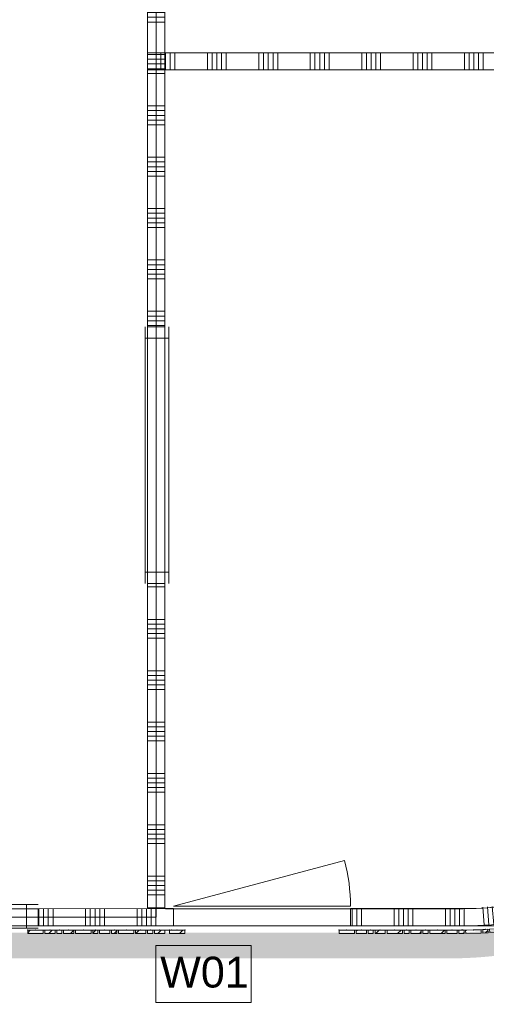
# Model space of a CAD drawing. Header units: millimetres. Extents: x -850 to 154668, y -24973 to 71030.
# Tile 92 of 212: x 13904 to 16627, y 35551 to 41304. Entities that reach past the tile are written whole.
import ezdxf

# ---------------------------------------------------------------- set-up
doc = ezdxf.new("R2010")
doc.units = ezdxf.units.MM
doc.header["$MEASUREMENT"] = 0
doc.linetypes.add('B0703', pattern=[468.700004, 312.5, -156.200004])
for name, color, linetype in [('New_22 NC Binnenwanden', 7, 'Continuous'), ('New_22 NC Binnenwanden Deuren', 7, 'Continuous'), ('New_22 NC Binnenwanden Doorsnede-arcering', 7, 'Continuous'), ('New_22 NC Binnenwanden Ramen', 7, 'Continuous'), ('New_23 Vloeren', 7, 'Continuous'), ('New_Info Wandafwerking aanduiding', 7, 'Continuous'), ('New_Info Wandafwerking aanduiding Doorsnede-arcering', 7, 'Continuous'), ('New_Z Ruimtefuncties Zone omranding', 7, 'Continuous')]:
    doc.layers.add(name, color=color, linetype=linetype)
doc.styles.add('GENERATED_STYLE_1', font='txt')
pattern_1 = [(45, (0, 0), (-63.63961, 63.63961), [])]

# ---------------------------------------------------------------- blocks, each defined once
blk = doc.blocks.new('Slab_3_2', base_point=(0, 51154.6))
at = {"layer": 'New_23 Vloeren', "color": 1, "linetype": 'Continuous', "lineweight": 0, "flags": 128}
blk.add_lwpolyline([(10960, 43984.1), (10960, 38110.8, 0.414335), (13010, 36060), (14700.7, 36060), (14700.7, 46035), (13000.2, 46035, 0.412961)], format="xyb", close=True, dxfattribs=at)
blk = doc.blocks.new('*X73')
at = {"layer": 'New_22 NC Binnenwanden Doorsnede-arcering', "color": 254, "linetype": 'Continuous', "lineweight": 0, "true_color": 0xe9ebeb}
for p, q in [((14700, 41110), (14700, 41013.4)), ((14727.4, 41110), (14727.4, 41013.4)), ((14754.9, 41110), (14754.9, 41013.4)), ((14782.3, 41110), (14782.3, 41013.4)), ((14809.7, 41110), (14809.7, 41013.4)), ((15000, 41110), (15000, 41013.4)), ((15027.4, 41110), (15027.4, 41013.4)), ((15054.9, 41110), (15054.9, 41013.4)), ((15082.3, 41110), (15082.3, 41013.4)), ((15109.7, 41110), (15109.7, 41013.4)), ((15300, 41110), (15300, 41013.4)), ((15327.4, 41110), (15327.4, 41013.4)), ((15354.9, 41110), (15354.9, 41013.4)), ((15382.3, 41110), (15382.3, 41013.4)), ((15409.7, 41110), (15409.7, 41013.4)), ((15600, 41110), (15600, 41013.4)), ((15627.4, 41110), (15627.4, 41013.4)), ((15654.9, 41110), (15654.9, 41013.4)), ((15682.3, 41110), (15682.3, 41013.4)), ((15709.7, 41110), (15709.7, 41013.4)), ((15900, 41110), (15900, 41013.4)), ((15927.4, 41110), (15927.4, 41013.4)), ((15954.9, 41110), (15954.9, 41013.4)), ((15982.3, 41110), (15982.3, 41013.4)), ((16009.7, 41110), (16009.7, 41013.4)), ((16200, 41110), (16200, 41013.4)), ((16227.4, 41110), (16227.4, 41013.4)), ((16254.9, 41110), (16254.9, 41013.4)), ((16282.3, 41110), (16282.3, 41013.4)), ((16309.7, 41110), (16309.7, 41013.4)), ((16500, 41110), (16500, 41013.4)), ((16527.4, 41110), (16527.4, 41013.4)), ((16554.9, 41110), (16554.9, 41013.4)), ((16582.3, 41110), (16582.3, 41013.4)), ((16609.7, 41110), (16609.7, 41013.4)), ((14700, 41013.4), (14700, 41010)), ((14727.4, 41013.4), (14727.4, 41010)), ((14754.9, 41013.4), (14754.9, 41010)), ((14782.3, 41013.4), (14782.3, 41010)), ((14809.7, 41013.4), (14809.7, 41010)), ((15000, 41013.4), (15000, 41010)), ((15027.4, 41013.4), (15027.4, 41010)), ((15054.9, 41013.4), (15054.9, 41010)), ((15082.3, 41013.4), (15082.3, 41010)), ((15109.7, 41013.4), (15109.7, 41010)), ((15300, 41013.4), (15300, 41010)), ((15327.4, 41013.4), (15327.4, 41010)), ((15354.9, 41013.4), (15354.9, 41010)), ((15382.3, 41013.4), (15382.3, 41010)), ((15409.7, 41013.4), (15409.7, 41010)), ((15600, 41013.4), (15600, 41010)), ((15627.4, 41013.4), (15627.4, 41010)), ((15654.9, 41013.4), (15654.9, 41010)), ((15682.3, 41013.4), (15682.3, 41010)), ((15709.7, 41013.4), (15709.7, 41010)), ((15900, 41013.4), (15900, 41010)), ((15927.4, 41013.4), (15927.4, 41010)), ((15954.9, 41013.4), (15954.9, 41010)), ((15982.3, 41013.4), (15982.3, 41010)), ((16009.7, 41013.4), (16009.7, 41010)), ((16200, 41013.4), (16200, 41010)), ((16227.4, 41013.4), (16227.4, 41010)), ((16254.9, 41013.4), (16254.9, 41010)), ((16282.3, 41013.4), (16282.3, 41010)), ((16309.7, 41013.4), (16309.7, 41010)), ((16500, 41013.4), (16500, 41010)), ((16527.4, 41013.4), (16527.4, 41010)), ((16554.9, 41013.4), (16554.9, 41010)), ((16582.3, 41013.4), (16582.3, 41010)), ((16609.7, 41013.4), (16609.7, 41010))]:
    blk.add_line(p, q, dxfattribs=at)
blk = doc.blocks.new('Wall_13_2', base_point=(18445.6, 41060))
at = {"layer": 'New_22 NC Binnenwanden', "color": 8, "linetype": 'Continuous', "lineweight": 0, "true_color": 0x778488, "flags": 128}
for points in [[(16775, 41110), (14650.7, 41110)], [(14650.7, 41010), (14650.7, 41110)], [(14650.7, 41010), (16775, 41010)]]:
    blk.add_lwpolyline(points, dxfattribs=at)
at = {"layer": 'New_22 NC Binnenwanden', "color": 8, "lineweight": 0, "true_color": 0x778488}
blk.add_blockref('*X73', (0, 0), dxfattribs=at)
blk = doc.blocks.new('*X107')
at = {"layer": 'New_22 NC Binnenwanden Doorsnede-arcering', "color": 254, "linetype": 'Continuous', "lineweight": 0, "true_color": 0xe9ebeb}
for p, q in [((14016.1, 36021.1), (14016.1, 36110)), ((14043.5, 36021.1), (14043.5, 36110)), ((14070.9, 36021.1), (14070.9, 36110)), ((14098.4, 36021.1), (14098.4, 36110.1)), ((14288.6, 36021.1), (14288.6, 36110.1)), ((14316.1, 36021.1), (14316.1, 36110.1)), ((14343.5, 36021.1), (14343.5, 36110.1)), ((14370.9, 36021.1), (14370.9, 36110.1)), ((14398.4, 36021.1), (14398.4, 36110.1)), ((14588.6, 36021.1), (14588.6, 36110.1)), ((14616.1, 36021.1), (14616.1, 36110.1)), ((14643.5, 36021.1), (14643.5, 36110.1)), ((14016.1, 36010), (14016.1, 36021.1)), ((14043.5, 36010), (14043.5, 36021.1)), ((14070.9, 36010), (14070.9, 36021.1)), ((14098.4, 36010.1), (14098.4, 36021.1)), ((14288.6, 36010.1), (14288.6, 36021.1)), ((14316.1, 36010.1), (14316.1, 36021.1)), ((14343.5, 36010.1), (14343.5, 36021.1)), ((14370.9, 36010.1), (14370.9, 36021.1)), ((14398.4, 36010.1), (14398.4, 36021.1)), ((14588.6, 36010.1), (14588.6, 36021.1)), ((14616.1, 36010.1), (14616.1, 36021.1)), ((14643.5, 36010.1), (14643.5, 36021.1))]:
    blk.add_line(p, q, dxfattribs=at)
blk = doc.blocks.new('R2 bl ol 22')
at = {"layer": 'New_22 NC Binnenwanden Ramen', "color": 1, "linetype": 'Continuous', "lineweight": 0}
for p, q in [((-500, 0), (-433, 0)), ((-433, 0), (-433, -139)), ((-433, 0), (-33.5, 0)), ((-33.5, -139), (-33.5, 0)), ((-33.5, 0), (0, 0)), ((0, 0), (33.5, 0)), ((33.5, 0), (33.5, -139)), ((33.5, 0), (433, 0)), ((433, -139), (433, 0)), ((433, 0), (500, 0)), ((-433, -139), (-500, -139)), ((-33.5, -139), (-433, -139)), ((0, -139), (-33.5, -139)), ((33.5, -139), (0, -139)), ((433, -139), (33.5, -139)), ((500, -139), (433, -139))]:
    blk.add_line(p, q, dxfattribs=at)
at = {"layer": 'New_22 NC Binnenwanden Ramen', "color": 9, "linetype": 'Continuous', "lineweight": 0}
for p, q in [((-500, -14), (500, -14)), ((-500, -114), (500, -114))]:
    blk.add_line(p, q, dxfattribs=at)
at = {"layer": 'New_22 NC Binnenwanden Ramen', "color": 7, "linetype": 'Continuous', "lineweight": 0}
for p, q in [((-500, -14), (-500, -114)), ((-500, -14), (-500, -114)), ((500, -14), (500, -114)), ((500, -14), (500, -114))]:
    blk.add_line(p, q, dxfattribs=at)
blk = doc.blocks.new('Wall_21_2', base_point=(14650.7, 36110.1))
at = {"layer": 'New_22 NC Binnenwanden', "color": 8, "linetype": 'Continuous', "lineweight": 0, "true_color": 0x778488}
for p, q in [((13011, 36010), (13011, 36110)), ((14011, 36010), (14011, 36110))]:
    blk.add_line(p, q, dxfattribs=at)
at = {"layer": 'New_22 NC Binnenwanden', "color": 8, "linetype": 'Continuous', "lineweight": 0, "true_color": 0x778488, "flags": 128}
for points in [[(13011, 36110), (13009.7, 36110)], [(13009.7, 36110), (13009.7, 36010)], [(14650.7, 36110.1), (14011, 36110)], [(14011, 36010), (14650.7, 36010.1)]]:
    blk.add_lwpolyline(points, dxfattribs=at)
at = {"layer": 'New_22 NC Binnenwanden', "color": 8, "lineweight": 0, "true_color": 0x778488}
blk.add_blockref('*X107', (0, 0), dxfattribs=at)
at = {"layer": 'New_22 NC Binnenwanden Ramen', "color": 1, "linetype": 'Continuous', "lineweight": 0, "xscale": -0.9999999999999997, "zscale": 1000, "rotation": 180.0025878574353}
blk.add_blockref('R2 bl ol 22', (13511, 35996), dxfattribs=at)
blk = doc.blocks.new('Curtain Wall_69_2')
at = {"layer": 'New_22 NC Binnenwanden Doorsnede-arcering', "linetype": 'Continuous', "lineweight": 0, "true_color": 0x000000}
h = blk.add_hatch(dxfattribs=at)
h.set_pattern_fill('310_Naaldhout__01__0002', color=18, style=0, pattern_type=2)
h.set_pattern_definition(pattern_1)
h.paths.add_polyline_path([(14040.4, 35965), (14040.4, 35985), (13950.4, 35985), (13950.4, 35965)])
h = blk.add_hatch(dxfattribs=at)
h.set_pattern_fill('310_Naaldhout__01__0002', color=18, style=0, pattern_type=2)
h.set_pattern_definition(pattern_1)
h.paths.add_polyline_path([(14110.4, 35965), (14110.4, 35985), (14050.4, 35985), (14050.4, 35965)])
h = blk.add_hatch(dxfattribs=at)
h.set_pattern_fill('310_Naaldhout__01__0002', color=18, style=0, pattern_type=2)
h.set_pattern_definition(pattern_1)
h.paths.add_polyline_path([(14150.4, 35965), (14150.4, 35985), (14120.4, 35985), (14120.4, 35965)])
h = blk.add_hatch(dxfattribs=at)
h.set_pattern_fill('310_Naaldhout__01__0002', color=18, style=0, pattern_type=2)
h.set_pattern_definition(pattern_1)
h.paths.add_polyline_path([(14220.4, 35965), (14220.4, 35985), (14160.4, 35985), (14160.4, 35965)])
h = blk.add_hatch(dxfattribs=at)
h.set_pattern_fill('310_Naaldhout__01__0002', color=18, style=0, pattern_type=2)
h.set_pattern_definition(pattern_1)
h.paths.add_polyline_path([(14320.4, 35965), (14320.4, 35985), (14230.4, 35985), (14230.4, 35965)])
h = blk.add_hatch(dxfattribs=at)
h.set_pattern_fill('310_Naaldhout__01__0002', color=18, style=0, pattern_type=2)
h.set_pattern_definition(pattern_1)
h.paths.add_polyline_path([(14360.4, 35965), (14360.4, 35985), (14330.4, 35985), (14330.4, 35965)])
h = blk.add_hatch(dxfattribs=at)
h.set_pattern_fill('310_Naaldhout__01__0002', color=18, style=0, pattern_type=2)
h.set_pattern_definition(pattern_1)
h.paths.add_polyline_path([(14430.4, 35965), (14430.4, 35985), (14370.4, 35985), (14370.4, 35965)])
h = blk.add_hatch(dxfattribs=at)
h.set_pattern_fill('310_Naaldhout__01__0002', color=18, style=0, pattern_type=2)
h.set_pattern_definition(pattern_1)
h.paths.add_polyline_path([(14470.4, 35965), (14470.4, 35985), (14440.4, 35985), (14440.4, 35965)])
h = blk.add_hatch(dxfattribs=at)
h.set_pattern_fill('310_Naaldhout__01__0002', color=18, style=0, pattern_type=2)
h.set_pattern_definition(pattern_1)
h.paths.add_polyline_path([(14570.4, 35965), (14570.4, 35985), (14480.4, 35985), (14480.4, 35965)])
h = blk.add_hatch(dxfattribs=at)
h.set_pattern_fill('310_Naaldhout__01__0002', color=18, style=0, pattern_type=2)
h.set_pattern_definition(pattern_1)
h.paths.add_polyline_path([(14640.4, 35965), (14640.4, 35985), (14580.4, 35985), (14580.4, 35965)])
h = blk.add_hatch(dxfattribs=at)
h.set_pattern_fill('310_Naaldhout__01__0002', color=18, style=0, pattern_type=2)
h.set_pattern_definition(pattern_1)
h.paths.add_polyline_path([(14680.4, 35965), (14680.4, 35985), (14650.4, 35985), (14650.4, 35965)])
h = blk.add_hatch(dxfattribs=at)
h.set_pattern_fill('310_Naaldhout__01__0002', color=18, style=0, pattern_type=2)
h.set_pattern_definition(pattern_1)
h.paths.add_polyline_path([(14750.4, 35965), (14750.4, 35985), (14690.4, 35985), (14690.4, 35965)])
at = {"layer": 'New_22 NC Binnenwanden', "color": 9, "linetype": 'B0703', "lineweight": 0}
for p, q in [((13950.4, 35985), (13950.4, 35985)), ((13950.4, 35985), (13995.4, 35985)), ((13995.4, 35985), (14080.4, 35985)), ((14080.4, 35985), (14135.4, 35985)), ((14135.4, 35985), (14190.4, 35985)), ((14190.4, 35985), (14275.4, 35985)), ((14275.4, 35985), (14345.4, 35985)), ((14345.4, 35985), (14400.4, 35985)), ((14400.4, 35985), (14455.4, 35985)), ((14455.4, 35985), (14525.4, 35985)), ((14525.4, 35985), (14610.4, 35985)), ((14610.4, 35985), (14665.4, 35985)), ((14665.4, 35985), (14720.4, 35985)), ((14720.4, 35985), (14790.7, 35985)), ((14790.7, 35985), (14790.7, 35985))]:
    blk.add_line(p, q, dxfattribs=at)
at = {"layer": 'New_22 NC Binnenwanden', "color": 1, "linetype": 'Continuous', "lineweight": 0}
for p, q in [((13950.4, 35985), (13950.4, 35985)), ((13995.4, 35985), (13950.4, 35985)), ((14080.4, 35985), (13995.4, 35985)), ((14135.4, 35985), (14080.4, 35985)), ((14190.4, 35985), (14135.4, 35985)), ((14275.4, 35985), (14190.4, 35985)), ((14345.4, 35985), (14275.4, 35985)), ((14400.4, 35985), (14345.4, 35985)), ((14455.4, 35985), (14400.4, 35985)), ((14525.4, 35985), (14455.4, 35985)), ((14610.4, 35985), (14525.4, 35985)), ((14665.4, 35985), (14610.4, 35985)), ((14720.4, 35985), (14665.4, 35985)), ((14790.7, 35985), (14720.4, 35985))]:
    blk.add_line(p, q, dxfattribs=at)
at = {"layer": 'New_22 NC Binnenwanden', "color": 7, "linetype": 'Continuous', "lineweight": 0}
for p, q in [((14040.4, 35985), (13950.4, 35985)), ((13950.4, 35985), (13950.4, 35965)), ((14040.4, 35965), (13950.4, 35965)), ((14040.4, 35985), (14040.4, 35965)), ((14050.4, 35985), (14050.4, 35965)), ((14110.4, 35985), (14050.4, 35985)), ((14110.4, 35965), (14050.4, 35965)), ((14110.4, 35985), (14110.4, 35965)), ((14150.4, 35985), (14120.4, 35985)), ((14120.4, 35985), (14120.4, 35965)), ((14150.4, 35965), (14120.4, 35965)), ((14150.4, 35985), (14150.4, 35965)), ((14160.4, 35985), (14160.4, 35965)), ((14220.4, 35985), (14160.4, 35985)), ((14220.4, 35965), (14160.4, 35965)), ((14220.4, 35985), (14220.4, 35965)), ((14320.4, 35985), (14230.4, 35985)), ((14230.4, 35985), (14230.4, 35965)), ((14320.4, 35965), (14230.4, 35965)), ((14320.4, 35985), (14320.4, 35965)), ((14360.4, 35985), (14330.4, 35985)), ((14330.4, 35985), (14330.4, 35965)), ((14360.4, 35965), (14330.4, 35965)), ((14360.4, 35985), (14360.4, 35965)), ((14430.4, 35985), (14370.4, 35985)), ((14370.4, 35985), (14370.4, 35965)), ((14430.4, 35965), (14370.4, 35965)), ((14430.4, 35985), (14430.4, 35965)), ((14470.4, 35985), (14440.4, 35985)), ((14440.4, 35985), (14440.4, 35965)), ((14470.4, 35965), (14440.4, 35965)), ((14470.4, 35985), (14470.4, 35965)), ((14480.4, 35985), (14480.4, 35965)), ((14570.4, 35985), (14480.4, 35985)), ((14570.4, 35965), (14480.4, 35965)), ((14570.4, 35985), (14570.4, 35965)), ((14640.4, 35985), (14580.4, 35985)), ((14580.4, 35985), (14580.4, 35965)), ((14640.4, 35965), (14580.4, 35965)), ((14640.4, 35985), (14640.4, 35965)), ((14680.4, 35985), (14650.4, 35985)), ((14650.4, 35985), (14650.4, 35965)), ((14680.4, 35965), (14650.4, 35965)), ((14680.4, 35985), (14680.4, 35965)), ((14750.4, 35985), (14690.4, 35985)), ((14690.4, 35985), (14690.4, 35965)), ((14750.4, 35965), (14690.4, 35965)), ((14750.4, 35985), (14750.4, 35965))]:
    blk.add_line(p, q, dxfattribs=at)
at = {"layer": 'New_22 NC Binnenwanden', "color": 9, "linetype": 'B0703', "lineweight": 0}
for p in [(13950.4, 35985), (13995.4, 35985), (13995.4, 35985), (14080.4, 35985), (14080.4, 35985), (14135.4, 35985), (14135.4, 35985), (14190.4, 35985), (14190.4, 35985), (14275.4, 35985), (14275.4, 35985), (14345.4, 35985), (14345.4, 35985), (14400.4, 35985), (14400.4, 35985), (14455.4, 35985), (14455.4, 35985), (14525.4, 35985), (14525.4, 35985), (14610.4, 35985), (14610.4, 35985), (14665.4, 35985), (14665.4, 35985), (14720.4, 35985), (14720.4, 35985), (14790.7, 35985)]:
    blk.add_point(p, dxfattribs=at)
at = {"layer": 'New_22 NC Binnenwanden', "color": 1, "linetype": 'Continuous', "lineweight": 0}
for p in [(13950.4, 35985), (13995.4, 35985), (13995.4, 35985), (14080.4, 35985), (14080.4, 35985), (14135.4, 35985), (14135.4, 35985), (14190.4, 35985), (14190.4, 35985), (14275.4, 35985), (14275.4, 35985), (14345.4, 35985), (14345.4, 35985), (14400.4, 35985), (14400.4, 35985), (14455.4, 35985), (14455.4, 35985), (14525.4, 35985), (14525.4, 35985), (14610.4, 35985), (14610.4, 35985), (14665.4, 35985), (14665.4, 35985), (14720.4, 35985), (14720.4, 35985), (14790.7, 35985), (14790.7, 35985)]:
    blk.add_point(p, dxfattribs=at)
blk = doc.blocks.new('Curtain Wall_73_2')
at = {"layer": 'New_22 NC Binnenwanden Doorsnede-arcering', "linetype": 'Continuous', "lineweight": 0, "true_color": 0x000000}
h = blk.add_hatch(dxfattribs=at)
h.set_pattern_fill('310_Naaldhout__01__0002', color=18, style=0, pattern_type=2)
h.set_pattern_definition(pattern_1)
h.paths.add_polyline_path([(16848, 35994.2), (16845, 36014), (16756, 36000.5), (16759, 35980.7)])
h = blk.add_hatch(dxfattribs=at)
h.set_pattern_fill('310_Naaldhout__01__0002', color=18, style=0, pattern_type=2)
h.set_pattern_definition(pattern_1)
h.paths.add_polyline_path([(16917.4, 36007.5), (16913.7, 36027.1), (16854.8, 36016.1), (16858.5, 35996.4)])
h = blk.add_hatch(dxfattribs=at)
h.set_pattern_fill('310_Naaldhout__01__0002', color=18, style=0, pattern_type=2)
h.set_pattern_definition(pattern_1)
h.paths.add_polyline_path([(16597.1, 35966.7), (16596.6, 35986.7), (16506.6, 35984.4), (16507.1, 35964.4)])
h = blk.add_hatch(dxfattribs=at)
h.set_pattern_fill('310_Naaldhout__01__0002', color=18, style=0, pattern_type=2)
h.set_pattern_definition(pattern_1)
h.paths.add_polyline_path([(16637.6, 35969.4), (16636.5, 35989.4), (16606.5, 35987.6), (16607.7, 35967.7)])
h = blk.add_hatch(dxfattribs=at)
h.set_pattern_fill('310_Naaldhout__01__0002', color=18, style=0, pattern_type=2)
h.set_pattern_definition(pattern_1)
h.paths.add_polyline_path([(16708, 35975.2), (16706.3, 35995.1), (16646.5, 35989.9), (16648.2, 35970)])
h = blk.add_hatch(dxfattribs=at)
h.set_pattern_fill('310_Naaldhout__01__0002', color=18, style=0, pattern_type=2)
h.set_pattern_definition(pattern_1)
h.paths.add_polyline_path([(16748.3, 35979.9), (16746, 35999.8), (16716.2, 35996.3), (16718.5, 35976.4)])
at = {"layer": 'New_22 NC Binnenwanden', "color": 7, "linetype": 'Continuous', "lineweight": 0}
for p, q in [((16845, 36014), (16756, 36000.5)), ((16845, 36014), (16848, 35994.2)), ((16913.7, 36027.1), (16854.8, 36016.1)), ((16854.8, 36016.1), (16858.5, 35996.4)), ((16913.7, 36027.1), (16917.4, 36007.5)), ((16596.6, 35986.7), (16506.6, 35984.4)), ((16506.6, 35984.4), (16507.1, 35964.4)), ((16597.1, 35966.7), (16507.1, 35964.4)), ((16596.6, 35986.7), (16597.1, 35966.7)), ((16636.5, 35989.4), (16606.5, 35987.6)), ((16606.5, 35987.6), (16607.7, 35967.7)), ((16637.6, 35969.4), (16607.7, 35967.7)), ((16636.5, 35989.4), (16637.6, 35969.4)), ((16706.3, 35995.1), (16646.5, 35989.9)), ((16646.5, 35989.9), (16648.2, 35970)), ((16708, 35975.2), (16648.2, 35970)), ((16706.3, 35995.1), (16708, 35975.2)), ((16746, 35999.8), (16716.2, 35996.3)), ((16716.2, 35996.3), (16718.5, 35976.4)), ((16748.3, 35979.9), (16718.5, 35976.4)), ((16746, 35999.8), (16748.3, 35979.9)), ((16756, 36000.5), (16759, 35980.7)), ((16848, 35994.2), (16759, 35980.7)), ((16917.4, 36007.5), (16858.5, 35996.4))]:
    blk.add_line(p, q, dxfattribs=at)
at = {"layer": 'New_22 NC Binnenwanden', "color": 9, "linetype": 'B0703', "lineweight": 0}
for p, q in [((16800.5, 36007.2), (16884.3, 36021.6)), ((16884.3, 36021.6), (16923.6, 36029.6)), ((16490.7, 35985), (16551.6, 35985.6)), ((16551.6, 35985.6), (16621.5, 35988.5)), ((16621.5, 35988.5), (16676.4, 35992.5)), ((16676.4, 35992.5), (16731.1, 35998)), ((16731.1, 35998), (16800.5, 36007.2))]:
    blk.add_line(p, q, dxfattribs=at)
at = {"layer": 'New_22 NC Binnenwanden', "color": 1, "linetype": 'Continuous', "lineweight": 0}
for p, q in [((16884.3, 36021.6), (16800.5, 36007.2)), ((16923.6, 36029.6), (16884.3, 36021.6)), ((16551.6, 35985.6), (16490.7, 35985)), ((16621.5, 35988.5), (16551.6, 35985.6)), ((16676.4, 35992.5), (16621.5, 35988.5)), ((16731.1, 35998), (16676.4, 35992.5)), ((16800.5, 36007.2), (16731.1, 35998))]:
    blk.add_line(p, q, dxfattribs=at)
at = {"layer": 'New_22 NC Binnenwanden', "color": 9, "linetype": 'B0703', "lineweight": 0}
for p in [(16884.3, 36021.6), (16923.6, 36029.6), (16490.7, 35985), (16551.6, 35985.6), (16621.5, 35988.5), (16676.4, 35992.5), (16731.1, 35998), (16800.5, 36007.2)]:
    blk.add_point(p, dxfattribs=at)
at = {"layer": 'New_22 NC Binnenwanden', "color": 1, "linetype": 'Continuous', "lineweight": 0}
for p in [(16884.3, 36021.6), (16884.3, 36021.6), (16923.6, 36029.6), (16923.6, 36029.6), (16490.7, 35985), (16490.7, 35985), (16551.6, 35985.6), (16551.6, 35985.6), (16621.5, 35988.5), (16621.5, 35988.5), (16676.4, 35992.5), (16676.4, 35992.5), (16731.1, 35998), (16731.1, 35998), (16800.5, 36007.2), (16800.5, 36007.2)]:
    blk.add_point(p, dxfattribs=at)
blk = doc.blocks.new('Curtain Wall_74_2')
at = {"layer": 'New_22 NC Binnenwanden Doorsnede-arcering', "linetype": 'Continuous', "lineweight": 0, "true_color": 0x000000}
h = blk.add_hatch(dxfattribs=at)
h.set_pattern_fill('310_Naaldhout__01__0002', color=18, style=0, pattern_type=2)
h.set_pattern_definition(pattern_1)
h.paths.add_polyline_path([(14867.7, 35965.1), (14867.7, 35985.1), (14777.7, 35985.1), (14777.7, 35965.1)])
at = {"layer": 'New_22 NC Binnenwanden', "color": 9, "linetype": 'B0703', "lineweight": 0}
for p, q in [((14777.7, 35985.1), (14822.7, 35985.1)), ((14777.7, 35985.1), (14777.7, 35985.1)), ((14822.7, 35985.1), (14867.7, 35985.1)), ((14867.7, 35985.1), (14867.7, 35985.1))]:
    blk.add_line(p, q, dxfattribs=at)
at = {"layer": 'New_22 NC Binnenwanden', "color": 1, "linetype": 'Continuous', "lineweight": 0}
for p, q in [((14777.7, 35985.1), (14777.7, 35985.1)), ((14822.7, 35985.1), (14777.7, 35985.1)), ((14867.7, 35985.1), (14822.7, 35985.1))]:
    blk.add_line(p, q, dxfattribs=at)
at = {"layer": 'New_22 NC Binnenwanden', "color": 7, "linetype": 'Continuous', "lineweight": 0}
for p, q in [((14867.7, 35985.1), (14777.7, 35985.1)), ((14777.7, 35985.1), (14777.7, 35965.1)), ((14867.7, 35965.1), (14777.7, 35965.1)), ((14867.7, 35985.1), (14867.7, 35965.1))]:
    blk.add_line(p, q, dxfattribs=at)
at = {"layer": 'New_22 NC Binnenwanden', "color": 9, "linetype": 'B0703', "lineweight": 0}
for p in [(14777.7, 35985.1), (14822.7, 35985.1), (14822.7, 35985.1), (14867.7, 35985.1)]:
    blk.add_point(p, dxfattribs=at)
at = {"layer": 'New_22 NC Binnenwanden', "color": 1, "linetype": 'Continuous', "lineweight": 0}
for p in [(14777.7, 35985.1), (14822.7, 35985.1), (14822.7, 35985.1), (14867.7, 35985.1), (14867.7, 35985.1)]:
    blk.add_point(p, dxfattribs=at)
blk = doc.blocks.new('Curtain Wall_75_2')
at = {"layer": 'New_22 NC Binnenwanden Doorsnede-arcering', "linetype": 'Continuous', "lineweight": 0, "true_color": 0x000000}
h = blk.add_hatch(dxfattribs=at)
h.set_pattern_fill('310_Naaldhout__01__0002', color=18, style=0, pattern_type=2)
h.set_pattern_definition(pattern_1)
h.paths.add_polyline_path([(15857.7, 35965.1), (15857.7, 35985.1), (15767.7, 35985.1), (15767.7, 35965.1)])
h = blk.add_hatch(dxfattribs=at)
h.set_pattern_fill('310_Naaldhout__01__0002', color=18, style=0, pattern_type=2)
h.set_pattern_definition(pattern_1)
h.paths.add_polyline_path([(15927.7, 35965.1), (15927.7, 35985.1), (15867.7, 35985.1), (15867.7, 35965.1)])
h = blk.add_hatch(dxfattribs=at)
h.set_pattern_fill('310_Naaldhout__01__0002', color=18, style=0, pattern_type=2)
h.set_pattern_definition(pattern_1)
h.paths.add_polyline_path([(15967.7, 35965.1), (15967.7, 35985.1), (15937.7, 35985.1), (15937.7, 35965.1)])
h = blk.add_hatch(dxfattribs=at)
h.set_pattern_fill('310_Naaldhout__01__0002', color=18, style=0, pattern_type=2)
h.set_pattern_definition(pattern_1)
h.paths.add_polyline_path([(16037.7, 35965.1), (16037.7, 35985.1), (15977.7, 35985.1), (15977.7, 35965.1)])
h = blk.add_hatch(dxfattribs=at)
h.set_pattern_fill('310_Naaldhout__01__0002', color=18, style=0, pattern_type=2)
h.set_pattern_definition(pattern_1)
h.paths.add_polyline_path([(16137.7, 35965.1), (16137.7, 35985.1), (16047.7, 35985.1), (16047.7, 35965.1)])
h = blk.add_hatch(dxfattribs=at)
h.set_pattern_fill('310_Naaldhout__01__0002', color=18, style=0, pattern_type=2)
h.set_pattern_definition(pattern_1)
h.paths.add_polyline_path([(16177.7, 35965.1), (16177.7, 35985.1), (16147.7, 35985.1), (16147.7, 35965.1)])
h = blk.add_hatch(dxfattribs=at)
h.set_pattern_fill('310_Naaldhout__01__0002', color=18, style=0, pattern_type=2)
h.set_pattern_definition(pattern_1)
h.paths.add_polyline_path([(16247.7, 35965.1), (16247.7, 35985.1), (16187.7, 35985.1), (16187.7, 35965.1)])
h = blk.add_hatch(dxfattribs=at)
h.set_pattern_fill('310_Naaldhout__01__0002', color=18, style=0, pattern_type=2)
h.set_pattern_definition(pattern_1)
h.paths.add_polyline_path([(16287.7, 35965.1), (16287.7, 35985.1), (16257.7, 35985.1), (16257.7, 35965.1)])
h = blk.add_hatch(dxfattribs=at)
h.set_pattern_fill('310_Naaldhout__01__0002', color=18, style=0, pattern_type=2)
h.set_pattern_definition(pattern_1)
h.paths.add_polyline_path([(16387.7, 35965.1), (16387.7, 35985.1), (16297.7, 35985.1), (16297.7, 35965.1)])
h = blk.add_hatch(dxfattribs=at)
h.set_pattern_fill('310_Naaldhout__01__0002', color=18, style=0, pattern_type=2)
h.set_pattern_definition(pattern_1)
h.paths.add_polyline_path([(16457.7, 35965.1), (16457.7, 35985.1), (16397.7, 35985.1), (16397.7, 35965.1)])
h = blk.add_hatch(dxfattribs=at)
h.set_pattern_fill('310_Naaldhout__01__0002', color=18, style=0, pattern_type=2)
h.set_pattern_definition(pattern_1)
h.paths.add_polyline_path([(16497.7, 35965.1), (16497.7, 35985.1), (16467.7, 35985.1), (16467.7, 35965.1)])
at = {"layer": 'New_22 NC Binnenwanden', "color": 9, "linetype": 'B0703', "lineweight": 0}
for p, q in [((15767.7, 35985.1), (15812.7, 35985.1)), ((15767.7, 35985.1), (15767.7, 35985.1)), ((15812.7, 35985.1), (15897.7, 35985.1)), ((15897.7, 35985.1), (15952.7, 35985.1)), ((15952.7, 35985.1), (16007.7, 35985.1)), ((16007.7, 35985.1), (16092.7, 35985.1)), ((16092.7, 35985.1), (16162.7, 35985.1)), ((16162.7, 35985.1), (16217.7, 35985.1)), ((16217.7, 35985.1), (16272.7, 35985.1)), ((16272.7, 35985.1), (16342.7, 35985.1)), ((16342.7, 35985.1), (16427.7, 35985.1)), ((16427.7, 35985.1), (16482.7, 35985.1)), ((16482.7, 35985.1), (16487.7, 35985.1)), ((16487.7, 35985.1), (16487.7, 35985.1))]:
    blk.add_line(p, q, dxfattribs=at)
at = {"layer": 'New_22 NC Binnenwanden', "color": 1, "linetype": 'Continuous', "lineweight": 0}
for p, q in [((15767.7, 35985.1), (15767.7, 35985.1)), ((15812.7, 35985.1), (15767.7, 35985.1)), ((15897.7, 35985.1), (15812.7, 35985.1)), ((15952.7, 35985.1), (15897.7, 35985.1)), ((16007.7, 35985.1), (15952.7, 35985.1)), ((16092.7, 35985.1), (16007.7, 35985.1)), ((16162.7, 35985.1), (16092.7, 35985.1)), ((16217.7, 35985.1), (16162.7, 35985.1)), ((16272.7, 35985.1), (16217.7, 35985.1)), ((16342.7, 35985.1), (16272.7, 35985.1)), ((16427.7, 35985.1), (16342.7, 35985.1)), ((16482.7, 35985.1), (16427.7, 35985.1)), ((16487.7, 35985.1), (16482.7, 35985.1))]:
    blk.add_line(p, q, dxfattribs=at)
at = {"layer": 'New_22 NC Binnenwanden', "color": 7, "linetype": 'Continuous', "lineweight": 0}
for p, q in [((15857.7, 35985.1), (15767.7, 35985.1)), ((15767.7, 35985.1), (15767.7, 35965.1)), ((15857.7, 35965.1), (15767.7, 35965.1)), ((15857.7, 35985.1), (15857.7, 35965.1)), ((15867.7, 35985.1), (15867.7, 35965.1)), ((15927.7, 35985.1), (15867.7, 35985.1)), ((15927.7, 35965.1), (15867.7, 35965.1)), ((15927.7, 35985.1), (15927.7, 35965.1)), ((15937.7, 35985.1), (15937.7, 35965.1)), ((15967.7, 35985.1), (15937.7, 35985.1)), ((15967.7, 35965.1), (15937.7, 35965.1)), ((15967.7, 35985.1), (15967.7, 35965.1)), ((15977.7, 35985.1), (15977.7, 35965.1)), ((16037.7, 35985.1), (15977.7, 35985.1)), ((16037.7, 35965.1), (15977.7, 35965.1)), ((16037.7, 35985.1), (16037.7, 35965.1)), ((16047.7, 35985.1), (16047.7, 35965.1)), ((16137.7, 35985.1), (16047.7, 35985.1)), ((16137.7, 35965.1), (16047.7, 35965.1)), ((16137.7, 35985.1), (16137.7, 35965.1)), ((16147.7, 35985.1), (16147.7, 35965.1)), ((16177.7, 35985.1), (16147.7, 35985.1)), ((16177.7, 35965.1), (16147.7, 35965.1)), ((16177.7, 35985.1), (16177.7, 35965.1)), ((16247.7, 35985.1), (16187.7, 35985.1)), ((16187.7, 35985.1), (16187.7, 35965.1)), ((16247.7, 35965.1), (16187.7, 35965.1)), ((16247.7, 35985.1), (16247.7, 35965.1)), ((16287.7, 35985.1), (16257.7, 35985.1)), ((16257.7, 35985.1), (16257.7, 35965.1)), ((16287.7, 35965.1), (16257.7, 35965.1)), ((16287.7, 35985.1), (16287.7, 35965.1)), ((16297.7, 35985.1), (16297.7, 35965.1)), ((16387.7, 35985.1), (16297.7, 35985.1)), ((16387.7, 35965.1), (16297.7, 35965.1)), ((16387.7, 35985.1), (16387.7, 35965.1)), ((16397.7, 35985.1), (16397.7, 35965.1)), ((16457.7, 35985.1), (16397.7, 35985.1)), ((16457.7, 35965.1), (16397.7, 35965.1)), ((16457.7, 35985.1), (16457.7, 35965.1)), ((16497.7, 35985.1), (16467.7, 35985.1)), ((16467.7, 35985.1), (16467.7, 35965.1)), ((16497.7, 35965.1), (16467.7, 35965.1)), ((16497.7, 35985.1), (16497.7, 35965.1))]:
    blk.add_line(p, q, dxfattribs=at)
at = {"layer": 'New_22 NC Binnenwanden', "color": 9, "linetype": 'B0703', "lineweight": 0}
for p in [(15767.7, 35985.1), (15812.7, 35985.1), (15812.7, 35985.1), (15897.7, 35985.1), (15897.7, 35985.1), (15952.7, 35985.1), (15952.7, 35985.1), (16007.7, 35985.1), (16007.7, 35985.1), (16092.7, 35985.1), (16092.7, 35985.1), (16162.7, 35985.1), (16162.7, 35985.1), (16217.7, 35985.1), (16217.7, 35985.1), (16272.7, 35985.1), (16272.7, 35985.1), (16342.7, 35985.1), (16342.7, 35985.1), (16427.7, 35985.1), (16427.7, 35985.1), (16482.7, 35985.1), (16482.7, 35985.1), (16487.7, 35985.1)]:
    blk.add_point(p, dxfattribs=at)
at = {"layer": 'New_22 NC Binnenwanden', "color": 1, "linetype": 'Continuous', "lineweight": 0}
for p in [(15767.7, 35985.1), (15812.7, 35985.1), (15812.7, 35985.1), (15897.7, 35985.1), (15897.7, 35985.1), (15952.7, 35985.1), (15952.7, 35985.1), (16007.7, 35985.1), (16007.7, 35985.1), (16092.7, 35985.1), (16092.7, 35985.1), (16162.7, 35985.1), (16162.7, 35985.1), (16217.7, 35985.1), (16217.7, 35985.1), (16272.7, 35985.1), (16272.7, 35985.1), (16342.7, 35985.1), (16342.7, 35985.1), (16427.7, 35985.1), (16427.7, 35985.1), (16482.7, 35985.1), (16482.7, 35985.1), (16487.7, 35985.1), (16487.7, 35985.1)]:
    blk.add_point(p, dxfattribs=at)
blk = doc.blocks.new('*X1307')
at = {"layer": 'New_22 NC Binnenwanden Doorsnede-arcering', "color": 254, "linetype": 'Continuous', "lineweight": 0, "true_color": 0xe9ebeb}
for p, q in [((16615.5, 36014.7), (16607.3, 36118)), ((16642.9, 36015.8), (16634.7, 36120)), ((16670.3, 36017.9), (16662.1, 36121.9)), ((16697.5, 36021.1), (16689.4, 36123.9)), ((16724.8, 36024.3), (16716.8, 36125.9))]:
    blk.add_line(p, q, dxfattribs=at)
blk = doc.blocks.new('Wall_190_2', base_point=(16498.4, 36010.2))
at = {"layer": 'New_22 NC Binnenwanden', "color": 8, "linetype": 'Continuous', "lineweight": 0, "true_color": 0x778488, "flags": 128}
for points in [[(16815.4, 36043), (16801, 36134)], [(16498.4, 36010.2), (16498.4, 36110.2)]]:
    blk.add_lwpolyline(points, dxfattribs=at)
at = {"layer": 'New_22 NC Binnenwanden', "color": 8, "linetype": 'Continuous', "lineweight": 0, "true_color": 0x778488}
for radius, start, end in [(1935.4, 270.00259, 278.21969), (1935.4, 278.45905, 278.9985), (2035.4, 270.00259, 278.96065)]:
    blk.add_arc((16498.3, 38045.6), radius, start, end, dxfattribs=at)
at = {"layer": 'New_22 NC Binnenwanden', "color": 8, "lineweight": 0, "true_color": 0x778488}
blk.add_blockref('*X1307', (0, 0), dxfattribs=at)
blk = doc.blocks.new('*X2360')
at = {"layer": 'New_22 NC Binnenwanden Doorsnede-arcering', "color": 254, "linetype": 'Continuous', "lineweight": 0, "true_color": 0xe9ebeb}
for p, q in [((14750, 42572.6), (14650, 42572.6)), ((14750, 42545.1), (14650, 42545.1)), ((14750, 42517.7), (14650, 42517.7)), ((14750, 42490.3), (14650, 42490.3)), ((14750, 42300), (14650, 42300)), ((14750, 42272.6), (14650, 42272.6)), ((14750, 42245.1), (14650, 42245.1)), ((14750, 42217.7), (14650, 42217.7)), ((14750, 42190.3), (14650, 42190.3)), ((14750, 42000), (14650, 42000)), ((14750, 41972.6), (14650, 41972.6)), ((14750, 41945.1), (14650, 41945.1)), ((14750, 41917.7), (14650, 41917.7)), ((14750, 41890.3), (14650, 41890.3)), ((14750, 41700), (14650, 41700)), ((14750, 41672.6), (14650, 41672.6)), ((14750, 41645.1), (14650, 41645.1)), ((14750, 41617.7), (14650, 41617.7)), ((14750, 41590.3), (14650, 41590.3)), ((14750, 41400), (14650, 41400)), ((14750, 41372.6), (14650, 41372.6)), ((14750, 41345.1), (14650, 41345.1)), ((14750, 41317.7), (14650, 41317.7)), ((14750, 41290.3), (14650, 41290.3)), ((14750, 41100), (14650, 41100)), ((14750, 41072.6), (14650, 41072.6)), ((14750, 41045.1), (14650, 41045.1)), ((14750, 41017.7), (14650, 41017.7)), ((14750, 40990.3), (14650, 40990.3)), ((14750, 40800), (14650, 40800)), ((14750, 40772.6), (14650, 40772.6)), ((14750, 40745.1), (14650, 40745.1)), ((14750, 40717.7), (14650, 40717.7)), ((14750, 40690.3), (14650, 40690.3)), ((14750, 40500), (14650, 40500)), ((14750, 40472.6), (14650, 40472.6)), ((14750, 40445.1), (14650, 40445.1)), ((14750, 40417.7), (14650, 40417.7)), ((14750, 40390.3), (14650, 40390.3)), ((14750, 40200), (14650, 40200)), ((14750, 40172.6), (14650, 40172.6)), ((14750, 40145.1), (14650, 40145.1)), ((14750, 40117.7), (14650, 40117.7)), ((14750, 40090.3), (14650, 40090.3)), ((14750, 39900), (14650, 39900)), ((14750, 39872.6), (14650, 39872.6)), ((14750, 39845.1), (14650, 39845.1)), ((14750, 39817.7), (14650, 39817.7)), ((14750, 39790.3), (14650, 39790.3)), ((14750, 39600), (14650, 39600)), ((14750, 39572.6), (14650, 39572.6)), ((14750, 39545.1), (14650, 39545.1)), ((14750, 39517.7), (14650, 39517.7))]:
    blk.add_line(p, q, dxfattribs=at)
blk = doc.blocks.new('*X2361')
at = {"layer": 'New_22 NC Binnenwanden Doorsnede-arcering', "color": 254, "linetype": 'Continuous', "lineweight": 0, "true_color": 0xe9ebeb}
for p, q in [((14750, 37990.3), (14650, 37990.3)), ((14750, 37800), (14650, 37800)), ((14750, 37772.6), (14650, 37772.6)), ((14750, 37745.1), (14650, 37745.1)), ((14750, 37717.7), (14650, 37717.7)), ((14750, 37690.3), (14650, 37690.3)), ((14750, 37500), (14650, 37500)), ((14750, 37472.6), (14650, 37472.6)), ((14750, 37445.1), (14650, 37445.1)), ((14750, 37417.7), (14650, 37417.7)), ((14750, 37390.3), (14650, 37390.3)), ((14750, 37200), (14650, 37200)), ((14750, 37172.6), (14650, 37172.6)), ((14750, 37145.1), (14650, 37145.1)), ((14750, 37117.7), (14650, 37117.7)), ((14750, 37090.3), (14650, 37090.3)), ((14750, 36900), (14650, 36900)), ((14750, 36872.6), (14650, 36872.6)), ((14750, 36845.1), (14650, 36845.1)), ((14750, 36817.7), (14650, 36817.7)), ((14750, 36790.3), (14650, 36790.3)), ((14750, 36600), (14650, 36600)), ((14750, 36572.6), (14650, 36572.6)), ((14750, 36545.1), (14650, 36545.1)), ((14750, 36517.7), (14650, 36517.7)), ((14750, 36490.3), (14650, 36490.3)), ((14750, 36300), (14650, 36300)), ((14750, 36272.6), (14650, 36272.6)), ((14750, 36245.1), (14650, 36245.1)), ((14750, 36217.7), (14650, 36217.7)), ((14750, 36190.3), (14650, 36190.3))]:
    blk.add_line(p, q, dxfattribs=at)
blk = doc.blocks.new('R1 22_14')
at = {"layer": 'New_22 NC Binnenwanden Ramen', "color": 1, "linetype": 'Continuous', "lineweight": 0}
for p, q in [((-750, 0), (-683, 0)), ((-683, 0), (-683, -139)), ((-683, 0), (683, 0)), ((683, -139), (683, 0)), ((683, 0), (750, 0)), ((-683, -139), (-750, -139)), ((683, -139), (-683, -139)), ((750, -139), (683, -139))]:
    blk.add_line(p, q, dxfattribs=at)
at = {"layer": 'New_22 NC Binnenwanden Ramen', "color": 9, "linetype": 'Continuous', "lineweight": 0}
for p, q in [((-750, -25), (750, -25)), ((-750, -125), (750, -125))]:
    blk.add_line(p, q, dxfattribs=at)
at = {"layer": 'New_22 NC Binnenwanden Ramen', "color": 7, "linetype": 'Continuous', "lineweight": 0}
for p, q in [((-750, -125), (-750, -25)), ((-750, -125), (-750, -25)), ((750, -125), (750, -25)), ((750, -125), (750, -25))]:
    blk.add_line(p, q, dxfattribs=at)
blk = doc.blocks.new('Wall_444_2', base_point=(14650, 36110.1))
at = {"layer": 'New_22 NC Binnenwanden', "color": 8, "linetype": 'Continuous', "lineweight": 0, "true_color": 0x778488}
for p, q in [((14650, 39509.9), (14750, 39509.9)), ((14650, 38009.9), (14750, 38009.9)), ((14650, 36115.3), (14750, 36115.2))]:
    blk.add_line(p, q, dxfattribs=at)
at = {"layer": 'New_22 NC Binnenwanden', "color": 8, "linetype": 'Continuous', "lineweight": 0, "true_color": 0x778488, "flags": 128}
for points in [[(14650, 42584.9), (14650, 39509.9)], [(14750, 39509.9), (14750, 42584.9)], [(14650, 38009.9), (14650, 36115.3)], [(14750, 36115.2), (14750, 38009.9)], [(14650, 36110.1), (14750, 36110.1)]]:
    blk.add_lwpolyline(points, dxfattribs=at)
at = {"layer": 'New_22 NC Binnenwanden', "color": 8, "lineweight": 0, "true_color": 0x778488}
for name in ['*X2360', '*X2361']:
    blk.add_blockref(name, (0, 0), dxfattribs=at)
at = {"layer": 'New_22 NC Binnenwanden Ramen', "color": 1, "linetype": 'Continuous', "lineweight": 0, "xscale": -1, "zscale": 1000, "rotation": 270}
blk.add_blockref('R1 22_14', (14775, 38759.9), dxfattribs=at)
blk = doc.blocks.new('*X2987')
at = {"layer": 'New_22 NC Binnenwanden Doorsnede-arcering', "color": 254, "linetype": 'Continuous', "lineweight": 0, "true_color": 0xe9ebeb}
for p, q in [((14670.9, 36021.1), (14670.9, 36110.1)), ((14698.4, 36021.1), (14698.4, 36110.1)), ((14670.9, 36010.1), (14670.9, 36021.1)), ((14698.4, 36010.1), (14698.4, 36021.1))]:
    blk.add_line(p, q, dxfattribs=at)
blk = doc.blocks.new('*X2988')
at = {"layer": 'New_22 NC Binnenwanden Doorsnede-arcering', "color": 254, "linetype": 'Continuous', "lineweight": 0, "true_color": 0xe9ebeb}
for p, q in [((15843.5, 36021.2), (15843.5, 36110.1)), ((15870.9, 36021.2), (15870.9, 36110.1)), ((15898.4, 36021.2), (15898.4, 36110.1)), ((16088.6, 36021.2), (16088.6, 36110.1)), ((16116.1, 36021.2), (16116.1, 36110.1)), ((16143.5, 36021.2), (16143.5, 36110.1)), ((16170.9, 36021.2), (16170.9, 36110.1)), ((16198.4, 36021.2), (16198.4, 36110.1)), ((16388.6, 36021.2), (16388.6, 36110.2)), ((16416.1, 36021.2), (16416.1, 36110.2)), ((16443.5, 36021.2), (16443.5, 36110.2)), ((16470.9, 36021.2), (16470.9, 36110.2)), ((16498.4, 36021.2), (16498.4, 36110.2)), ((15843.5, 36010.1), (15843.5, 36021.2)), ((15870.9, 36010.1), (15870.9, 36021.2)), ((15898.4, 36010.1), (15898.4, 36021.2)), ((16088.6, 36010.1), (16088.6, 36021.2)), ((16116.1, 36010.1), (16116.1, 36021.2)), ((16143.5, 36010.1), (16143.5, 36021.2)), ((16170.9, 36010.1), (16170.9, 36021.2)), ((16198.4, 36010.1), (16198.4, 36021.2)), ((16388.6, 36010.2), (16388.6, 36021.2)), ((16416.1, 36010.2), (16416.1, 36021.2)), ((16443.5, 36010.2), (16443.5, 36021.2)), ((16470.9, 36010.2), (16470.9, 36021.2)), ((16498.4, 36010.2), (16498.4, 36021.2))]:
    blk.add_line(p, q, dxfattribs=at)
blk = doc.blocks.new('D1 22_6')
at = {"layer": 'New_22 NC Binnenwanden Deuren', "color": 1, "linetype": 'Continuous', "lineweight": 0}
for q in [(-481.8, 267.6), (-517, 0)]:
    blk.add_line((517, 0), q, dxfattribs=at)
at = {"layer": 'New_22 NC Binnenwanden Deuren', "color": 7, "linetype": 'Continuous', "lineweight": 0}
for p, q in [((-517, -114), (-517, -14)), ((-517, -114), (-517, -14)), ((517, -114), (517, -14)), ((517, -114), (517, -14))]:
    blk.add_line(p, q, dxfattribs=at)
at = {"layer": 'New_22 NC Binnenwanden Deuren', "color": 1, "linetype": 'Continuous', "lineweight": 0}
blk.add_arc((517, 0), 1034, 165, 180, dxfattribs=at)
blk = doc.blocks.new('Wall_582_2', base_point=(16498.4, 36110.2))
at = {"layer": 'New_22 NC Binnenwanden', "color": 8, "linetype": 'Continuous', "lineweight": 0, "true_color": 0x778488}
for p, q in [((14800.7, 36010.1), (14800.7, 36110.1)), ((15834.7, 36010.1), (15834.7, 36110.1))]:
    blk.add_line(p, q, dxfattribs=at)
at = {"layer": 'New_22 NC Binnenwanden', "color": 8, "linetype": 'Continuous', "lineweight": 0, "true_color": 0x778488, "flags": 128}
for points in [[(14800.7, 36110.1), (14650.7, 36110.1)], [(16498.4, 36110.2), (15834.7, 36110.1)], [(16498.4, 36110.2), (16498.4, 36010.2)], [(14650.7, 36010.1), (14800.7, 36010.1)], [(15834.7, 36010.1), (16498.4, 36010.2)]]:
    blk.add_lwpolyline(points, dxfattribs=at)
at = {"layer": 'New_22 NC Binnenwanden', "color": 8, "lineweight": 0, "true_color": 0x778488}
for name in ['*X2987', '*X2988']:
    blk.add_blockref(name, (0, 0), dxfattribs=at)
at = {"layer": 'New_22 NC Binnenwanden Deuren', "color": 1, "linetype": 'Continuous', "lineweight": 0, "xscale": -0.9999999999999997, "zscale": 1000, "rotation": 0.002587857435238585}
blk.add_blockref('D1 22_6', (15317.7, 36124.1), dxfattribs=at)
blk = doc.blocks.new('Wall_617_2', base_point=(13010.7, 35895.5))
at = {"layer": 'New_Info Wandafwerking aanduiding Doorsnede-arcering', "linetype": 'Continuous', "lineweight": 0, "true_color": 0x99a3a6}
blk.add_hatch(color=253, dxfattribs=at).paths.add_polyline_path([(13010.7, 35820.5), (16475, 35820.5), (16473, 35970.5), (13010.7, 35970.5)])
blk = doc.blocks.new('Wall_618_2', base_point=(16474, 35895.5))
at = {"layer": 'New_Info Wandafwerking aanduiding Doorsnede-arcering', "linetype": 'Continuous', "lineweight": 0, "true_color": 0x99a3a6}
for points in [[(16950, 35881.6, 0.334756), (18762.9, 38056.8), (18613.1, 38064.1, -0.330327), (16949.9, 36035.9)], [(16850, 36013.3, -0.043154), (16473, 35970.5), (16475, 35820.5, 0.040156), (16850, 35860.4)]]:
    blk.add_hatch(color=253, dxfattribs=at).paths.add_polyline_path(points)

msp = doc.modelspace()

# ---------------------------------------------------------------- linework, layer by layer
at = {"layer": 'New_Info Wandafwerking aanduiding', "color": 9, "linetype": 'Continuous', "lineweight": 0, "flags": 128}
msp.add_lwpolyline([(14698.9, 35895.5), (15255.8, 35895.5), (15255.8, 35562.6), (14698.9, 35562.6)], close=True, dxfattribs=at)
at = {"layer": 'New_Z Ruimtefuncties Zone omranding', "color": 41, "linetype": 'Continuous', "lineweight": 0, "true_color": 0xffeeaa, "flags": 128}
msp.add_lwpolyline([(23390.4, 24315), (23390.4, 26210), (14200.7, 26210), (14200.7, 30170), (14200.7, 34110.1), (16950.7, 34110.1), (16950.7, 36010), (14650.7, 36010), (13000.4, 36010, -0.192176), (11511.5, 36624.2, -0.163342), (10919.2, 37730.4), (10909.9, 43996.7, -0.145429), (11374.3, 45358.1, -0.222858), (13010, 46085), (14650.7, 46085), (16490.7, 46085, -0.04315), (16851.1, 46053.8), (16851.1, 47840.1)], format="xyb", dxfattribs=at)
at = {"layer": 'New_Z Ruimtefuncties Zone omranding', "color": 231, "linetype": 'Continuous', "lineweight": 0, "true_color": 0xf9acba, "flags": 128}
for points in [[(14750.7, 41110), (16775, 41110), (16775, 41185), (17025, 41185), (17025, 41110), (18445.6, 41110), (18445.8, 44406.1, 0.278882), (17025, 45912.2), (17025, 45835), (16775, 45835), (16775, 45964.6, 0.035671), (16490.7, 45985), (16490, 45985), (14750.7, 45985)], [(16775, 41010), (14750.7, 41010), (14750.7, 36114.8), (14750.7, 36110.1), (14754.1, 36110), (16490, 36110, 0.035763), (16775, 36130.3), (16775, 36285), (17025, 36285), (17025, 36182.7, 0.278454), (18444.8, 37685.3), (18444.8, 41010), (17025, 41010), (17025, 40935), (16775, 40935)]]:
    msp.add_lwpolyline(points, format="xyb", close=True, dxfattribs=at)

# ---------------------------------------------------------------- block references
at = {"layer": 'New_22 NC Binnenwanden', "color": 8, "lineweight": 0, "true_color": 0x778488}
for name, p in [('Wall_444_2', (14650, 36110.1)), ('Wall_13_2', (18445.6, 41060)), ('Wall_582_2', (16498.4, 36110.2)), ('Wall_21_2', (14650.7, 36110.1)), ('Wall_190_2', (16498.4, 36010.2))]:
    msp.add_blockref(name, p, dxfattribs=at)
at = {"layer": 'New_22 NC Binnenwanden', "linetype": 'Continuous', "lineweight": 0}
for name in ['Curtain Wall_73_2', 'Curtain Wall_69_2', 'Curtain Wall_74_2', 'Curtain Wall_75_2']:
    msp.add_blockref(name, (0, 0), dxfattribs=at)
at = {"layer": 'New_23 Vloeren', "color": 1, "linetype": 'Continuous', "lineweight": 0}
msp.add_blockref('Slab_3_2', (0, 51154.6), dxfattribs=at)
at = {"layer": 'New_Info Wandafwerking aanduiding', "color": 1, "lineweight": 0}
for name, p in [('Wall_618_2', (16474, 35895.5)), ('Wall_617_2', (13010.7, 35895.5))]:
    msp.add_blockref(name, p, dxfattribs=at)

# ---------------------------------------------------------------- texts
at = {"layer": 'New_Info Wandafwerking aanduiding', "color": 2, "linetype": 'Continuous', "lineweight": 0, "insert": (14723.9, 35829.3), "char_height": 180, "attachment_point": 1, "style": 'GENERATED_STYLE_1'}
msp.add_mtext('\\A1;{\\pql;\\fArial|b0|i0|c0|p38;W01}', dxfattribs=at)

doc.saveas('drawing.dxf')
